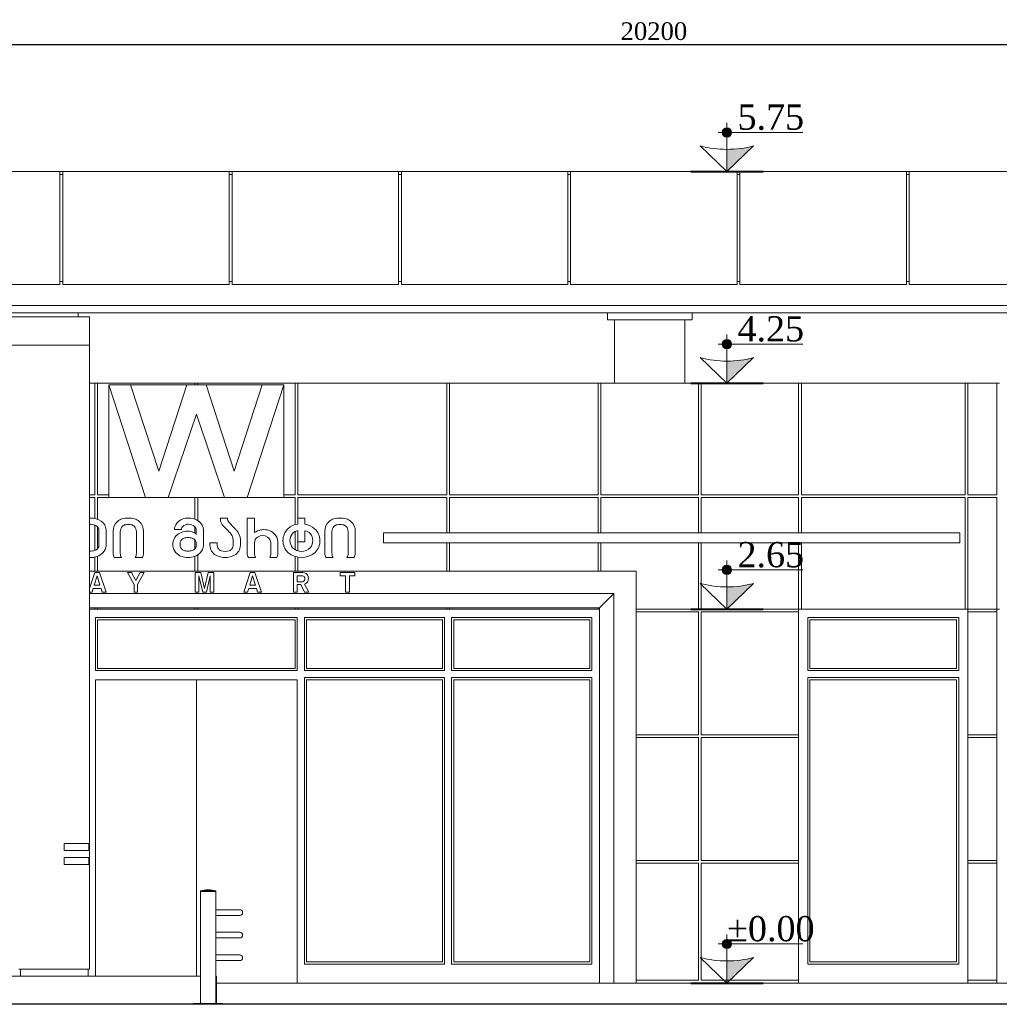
# Model space of a CAD drawing. Header units: millimetres. Extents: x -40905 to 48254, y -76282 to -42687.
# Tile 15 of 23: x 31018 to 37961, y -59132 to -52156. Entities that reach past the tile are written whole.
import ezdxf

# ---------------------------------------------------------------- set-up
doc = ezdxf.new("R2010")
doc.units = ezdxf.units.MM
doc.styles.get("Standard").update_dxf_attribs({"font": 'times.ttf'})
doc.dimstyles.new('ISO-25', dxfattribs={"dimscale": 50, "dimtxt": 2.5, "dimasz": 1.5, "dimexe": 1.25, "dimexo": 0.625, "dimtad": 1, "dimdec": 0, "dimtxsty": 'Standard', "dimblk": 'OPEN30', "dimcen": 2.5, "dimadec": 0, "dimazin": 0, "dimtfac": 1, "dimtdec": 0, "dimtmove": 0, "dimatfit": 3, "dimldrblk": 'OPEN30', "dimfxl": 1, "dimarcsym": 0})

# ---------------------------------------------------------------- blocks, each defined once
blk = doc.blocks.new('A$C3035116E')
at = {"color": 0, "linetype": 'Continuous', "lineweight": 0, "extrusion": (0, 1, 0)}
for p, q in [((-31561.1, -656), (-30381.1, -656)), ((-30381.1, -1456), (-30381.1, -656)), ((-30361.1, -656), (-30381.1, -656)), ((-30381.1, -676), (-30361.1, -676)), ((-30361.1, -656), (-29181.1, -656)), ((-30361.1, -656), (-30361.1, -1456)), ((-29181.1, -1456), (-29181.1, -656)), ((-29161.1, -656), (-29181.1, -656)), ((-29181.1, -676), (-29161.1, -676)), ((-29161.1, -656), (-27981.1, -656)), ((-29161.1, -656), (-29161.1, -1456)), ((-27981.1, -1456), (-27981.1, -656)), ((-27961.1, -656), (-27981.1, -656)), ((-27981.1, -676), (-27961.1, -676)), ((-27961.1, -656), (-26781.1, -656)), ((-27961.1, -656), (-27961.1, -1456)), ((-26781.1, -1456), (-26781.1, -656)), ((-26761.1, -656), (-26781.1, -656)), ((-26781.1, -676), (-26761.1, -676)), ((-25581.1, -656), (-26761.1, -656)), ((-26761.1, -656), (-26761.1, -1456)), ((-25581.1, -656), (-25581.1, -1456)), ((-25581.1, -656), (-25561.1, -656)), ((-25561.1, -676), (-25581.1, -676)), ((-24381.1, -656), (-25561.1, -656)), ((-25561.1, -1456), (-25561.1, -656)), ((-24381.1, -656), (-24381.1, -1456)), ((-24381.1, -656), (-24361.1, -656)), ((-24361.1, -676), (-24381.1, -676)), ((-23181.1, -656), (-24361.1, -656)), ((-24361.1, -1456), (-24361.1, -656)), ((-30381.1, -1456), (-31561.1, -1456)), ((-30361.1, -1436), (-30381.1, -1436)), ((-29181.1, -1456), (-30361.1, -1456)), ((-29161.1, -1436), (-29181.1, -1436)), ((-27981.1, -1456), (-29161.1, -1456)), ((-27961.1, -1436), (-27981.1, -1436)), ((-26781.1, -1456), (-27961.1, -1456)), ((-26761.1, -1436), (-26781.1, -1436)), ((-25581.1, -1456), (-26761.1, -1456)), ((-25581.1, -1436), (-25561.1, -1436)), ((-25561.1, -1456), (-24381.1, -1456)), ((-24381.1, -1436), (-24361.1, -1436)), ((-24361.1, -1456), (-23181.1, -1456)), ((-36171.1, -1606), (-16171.1, -1606)), ((-16171.1, -1606), (-36171.1, -1606)), ((-36171.1, -1656), (-16171.1, -1656)), ((-30251.1, -1686), (-30251.1, -1656)), ((-26501.1, -1706), (-26501.1, -1656)), ((-25901.1, -1706), (-25901.1, -1656)), ((-32671.1, -1686), (-30171.1, -1686)), ((-30171.1, -1686), (-30171.1, -1886)), ((-26501.1, -1706), (-25901.1, -1706)), ((-26451.1, -2156), (-26451.1, -1706)), ((-25951.1, -2156), (-25951.1, -1706)), ((-32671.1, -1886), (-30171.1, -1886)), ((-30171.1, -2306), (-30171.1, -1886)), ((-30171.1, -2156), (-30133.6, -2156)), ((-30133.6, -2156), (-30113.6, -2156)), ((-30133.6, -2946), (-30133.6, -2156)), ((-30113.6, -2156), (-29423.6, -2156)), ((-30113.6, -2156), (-30113.6, -2946)), ((-29423.6, -2156), (-29403.6, -2156)), ((-29423.6, -2166), (-29423.6, -2156)), ((-29403.6, -2156), (-28713.6, -2156)), ((-29403.6, -2156), (-29403.6, -2166)), ((-28713.6, -2156), (-28693.6, -2156)), ((-28713.6, -2946), (-28713.6, -2156)), ((-28693.6, -2156), (-27639.8, -2156)), ((-28693.6, -2156), (-28693.6, -2946)), ((-27639.8, -2156), (-27619.8, -2156)), ((-27639.8, -2946), (-27639.8, -2156)), ((-27619.8, -2156), (-26566.1, -2156)), ((-27619.8, -2156), (-27619.8, -2946)), ((-26566.1, -2156), (-26546.1, -2156)), ((-26566.1, -2946), (-26566.1, -2156)), ((-26546.1, -2156), (-25856.1, -2156)), ((-26546.1, -2156), (-26546.1, -2946)), ((-25856.1, -2156), (-25836.1, -2156)), ((-25856.1, -2156), (-25856.1, -2946)), ((-25836.1, -2156), (-25146.1, -2156)), ((-25836.1, -2156), (-25836.1, -2946)), ((-25146.1, -2156), (-25126.1, -2156)), ((-25146.1, -2946), (-25146.1, -2156)), ((-25126.1, -2156), (-23966.1, -2156)), ((-25126.1, -2156), (-25126.1, -2946)), ((-23966.1, -2156), (-23946.1, -2156)), ((-23966.1, -2946), (-23966.1, -2156)), ((-23946.1, -2156), (-23741.1, -2156)), ((-23946.1, -2156), (-23946.1, -2946)), ((-23741.1, -2156), (-23721.1, -2156)), ((-23741.1, -2946), (-23741.1, -2156)), ((-30033.6, -2166), (-29773.6, -2966)), ((-29879.6, -2166), (-30033.6, -2166)), ((-29773.6, -2966), (-30033.6, -2166)), ((-30033.6, -2166), (-30033.6, -2966)), ((-29680.6, -2778), (-29879.6, -2166)), ((-29482.1, -2166), (-29879.6, -2166)), ((-29879.6, -2166), (-29680.6, -2778)), ((-29482.1, -2166), (-29680.6, -2778)), ((-29680.6, -2778), (-29482.1, -2166)), ((-29345.1, -2166), (-29482.1, -2166)), ((-29146.6, -2778), (-29345.1, -2166)), ((-28947.6, -2166), (-29345.1, -2166)), ((-29345.1, -2166), (-29146.6, -2778)), ((-28947.6, -2166), (-29146.6, -2778)), ((-29146.6, -2778), (-28947.6, -2166)), ((-29053.6, -2966), (-28793.6, -2166)), ((-28793.6, -2166), (-29053.6, -2966)), ((-28793.6, -2166), (-28947.6, -2166)), ((-28793.6, -2966), (-28793.6, -2166)), ((-30171.1, -2306), (-30171.1, -5416)), ((-29613.6, -2966), (-29413.6, -2374)), ((-29413.6, -2374), (-29613.6, -2966)), ((-29413.6, -2374), (-29213.6, -2966)), ((-29213.6, -2966), (-29413.6, -2374)), ((-30171.1, -2946), (-30133.6, -2946)), ((-30133.6, -2966), (-30171.1, -2966)), ((-30133.6, -3114.1), (-30133.6, -2966)), ((-30113.6, -2946), (-30033.6, -2946)), ((-30113.6, -2966), (-30113.6, -3120.1)), ((-30033.6, -2966), (-30113.6, -2966)), ((-30033.6, -2966), (-29773.6, -2966)), ((-29773.6, -2966), (-29613.6, -2966)), ((-29613.6, -2966), (-29213.6, -2966)), ((-29423.6, -3119.8), (-29423.6, -2966)), ((-29403.6, -2966), (-29403.6, -3129.4)), ((-29213.6, -2966), (-29053.6, -2966)), ((-29053.6, -2966), (-28793.6, -2966)), ((-28793.6, -2946), (-28713.6, -2946)), ((-28713.6, -2966), (-28793.6, -2966)), ((-28713.6, -3157.3), (-28713.6, -2966)), ((-28693.6, -2946), (-27639.8, -2946)), ((-28693.6, -2966), (-28693.6, -3111)), ((-27639.8, -2966), (-28693.6, -2966)), ((-27639.8, -3216.7), (-27639.8, -2966)), ((-27619.8, -2946), (-26566.1, -2946)), ((-27619.8, -2966), (-27619.8, -3216.7)), ((-26566.1, -2966), (-27619.8, -2966)), ((-26566.1, -3216.7), (-26566.1, -2966)), ((-26546.1, -2946), (-25856.1, -2946)), ((-26546.1, -2966), (-26546.1, -3216.7)), ((-25856.1, -2966), (-26546.1, -2966)), ((-25856.1, -2966), (-25856.1, -3216.7)), ((-25836.1, -2946), (-25146.1, -2946)), ((-25836.1, -2966), (-25836.1, -3216.7)), ((-25146.1, -2966), (-25836.1, -2966)), ((-25146.1, -3216.7), (-25146.1, -2966)), ((-25126.1, -2946), (-23966.1, -2946)), ((-25126.1, -2966), (-25126.1, -3216.7)), ((-23966.1, -2966), (-25126.1, -2966)), ((-23966.1, -3756), (-23966.1, -2966)), ((-23946.1, -2946), (-23741.1, -2946)), ((-23946.1, -2966), (-23946.1, -3756)), ((-23741.1, -2966), (-23946.1, -2966)), ((-23741.1, -3140.3), (-23741.1, -2966)), ((-29193.4, -3111), (-29244.2, -3111)), ((-29002, -3111), (-29053.1, -3111)), ((-29053.1, -3111), (-29053.1, -3359.4)), ((-29002, -3214.2), (-29002, -3111)), ((-28695.6, -3111), (-28695.6, -3154)), ((-28644.5, -3111), (-28695.6, -3111)), ((-28644.5, -3154), (-28644.5, -3111)), ((-30133.6, -3340.6), (-30133.6, -3160.6)), ((-30113.6, -3173.8), (-30113.6, -3327.9)), ((-30105, -3196.2), (-30105, -3304.1)), ((-30053.9, -3304.1), (-30053.9, -3195)), ((-30004.2, -3205.9), (-30004.2, -3359.4)), ((-29953, -3360.3), (-29953, -3205.9)), ((-29839, -3205.9), (-29839, -3360.3)), ((-29787.9, -3359.4), (-29787.9, -3205.9)), ((-29569.6, -3188.2), (-29569.6, -3191.8)), ((-29569.6, -3191.8), (-29518.4, -3191.8)), ((-29518.4, -3191.8), (-29518.4, -3188.2)), ((-29423.6, -3217.8), (-29423.6, -3173.5)), ((-29414.5, -3196.2), (-29414.5, -3226.4)), ((-29363.4, -3304.1), (-29363.4, -3195)), ((-28713.6, -3335.4), (-28713.6, -3206)), ((-28695.6, -3200.2), (-28695.6, -3279.9)), ((-28644.5, -3279.9), (-28644.5, -3200.5)), ((-28503.8, -3205.9), (-28503.8, -3359.4)), ((-28452.7, -3360.3), (-28452.7, -3205.9)), ((-28338.6, -3205.9), (-28338.6, -3360.3)), ((-28287.5, -3359.4), (-28287.5, -3205.9)), ((-23741.1, -3756), (-23741.1, -3140.3)), ((-29423.6, -3328.5), (-29423.6, -3265.9)), ((-29152.2, -3267.2), (-29152.2, -3298.1)), ((-29101.4, -3304.8), (-29101.4, -3262.1)), ((-24003.8, -3216.7), (-28087.5, -3216.7)), ((-28087.5, -3286.7), (-28087.5, -3216.7)), ((-24003.8, -3216.7), (-24003.8, -3286.7)), ((-29580.7, -3290.2), (-29580.7, -3304.1)), ((-29529.5, -3304.1), (-29529.5, -3290.2)), ((-29414.5, -3290.2), (-29414.5, -3304.1)), ((-29266.8, -3287.1), (-29317.6, -3287.1)), ((-29317.6, -3287.1), (-29317.6, -3304.8)), ((-29266.8, -3298.1), (-29266.8, -3287.1)), ((-29002, -3360.3), (-29002, -3285.9)), ((-28886.6, -3285.9), (-28886.6, -3360.3)), ((-28837, -3360.3), (-28837, -3279.9)), ((-28695.6, -3279.9), (-28644.5, -3279.9)), ((-28693.6, -3279.9), (-28693.6, -3344)), ((-28087.5, -3286.7), (-24003.8, -3286.7)), ((-27639.8, -3486), (-27639.8, -3286.7)), ((-27619.8, -3286.7), (-27619.8, -3486)), ((-26566.1, -3486), (-26566.1, -3286.7)), ((-26546.1, -3286.7), (-26546.1, -3486)), ((-25856.1, -3286.7), (-25856.1, -3756)), ((-25836.1, -3286.7), (-25836.1, -3756)), ((-25146.1, -3756), (-25146.1, -3286.7)), ((-25126.1, -3286.7), (-25126.1, -3756)), ((-30133.6, -3486), (-30133.6, -3387.5)), ((-30113.6, -3381.1), (-30113.6, -3486)), ((-29996.2, -3391), (-29945.1, -3391)), ((-29846.9, -3391), (-29795.8, -3391)), ((-29423.6, -3486), (-29423.6, -3381.3)), ((-29403.6, -3370.7), (-29403.6, -3486)), ((-29045.2, -3391), (-28994.1, -3391)), ((-28893.6, -3391), (-28842.5, -3391)), ((-28713.6, -3486), (-28713.6, -3383.9)), ((-28693.6, -3388.8), (-28693.6, -3486)), ((-28495.9, -3391), (-28444.8, -3391)), ((-28346.6, -3391), (-28295.4, -3391)), ((-26296.1, -3486), (-30171.1, -3486)), ((-26296.1, -3486), (-26296.1, -6406)), ((-30133.3, -3496), (-30171.1, -3609.4)), ((-30137.1, -3586.1), (-30117, -3519.8)), ((-30100.7, -3496), (-30133.3, -3496)), ((-30117, -3519.8), (-30096.9, -3586.1)), ((-30054.1, -3636), (-30100.7, -3496)), ((-29873.5, -3496), (-29902.4, -3496)), ((-29902.4, -3496), (-29854.7, -3581.1)), ((-29843.3, -3553.2), (-29873.5, -3496)), ((-29813, -3496), (-29843.3, -3553.2)), ((-29831.9, -3581.1), (-29784.1, -3496)), ((-29784.1, -3496), (-29813, -3496)), ((-29381.8, -3496), (-29421.9, -3496)), ((-29421.9, -3496), (-29421.9, -3636)), ((-29395.9, -3636), (-29395.9, -3519.8)), ((-29395.9, -3519.8), (-29368.2, -3636)), ((-29355.6, -3609.9), (-29381.8, -3496)), ((-29329.3, -3496), (-29355.6, -3609.9)), ((-29343, -3636), (-29315.3, -3519.8)), ((-29289.3, -3496), (-29329.3, -3496)), ((-29315.3, -3519.8), (-29315.3, -3636)), ((-29289.3, -3636), (-29289.3, -3496)), ((-29031.8, -3496), (-29078.4, -3636)), ((-29035.6, -3586.1), (-29015.5, -3519.8)), ((-28999.2, -3496), (-29031.8, -3496)), ((-29015.5, -3519.8), (-28995.4, -3586.1)), ((-28952.6, -3636), (-28999.2, -3496)), ((-28726, -3496), (-28726, -3636)), ((-28659.3, -3496), (-28726, -3496)), ((-28699.8, -3562.2), (-28699.8, -3519.8)), ((-28395, -3496), (-28395, -3519.8)), ((-28289.7, -3496), (-28395, -3496)), ((-28395, -3519.8), (-28356, -3519.8)), ((-28356, -3519.8), (-28356, -3636)), ((-28328.6, -3636), (-28328.6, -3519.8)), ((-28328.6, -3519.8), (-28289.7, -3519.8)), ((-28289.7, -3519.8), (-28289.7, -3496)), ((-30152.3, -3636), (-30144.4, -3609.9)), ((-30144.4, -3609.9), (-30089.6, -3609.9)), ((-30096.9, -3586.1), (-30137.1, -3586.1)), ((-30089.6, -3609.9), (-30081.7, -3636)), ((-29854.7, -3581.1), (-29854.7, -3636)), ((-29831.9, -3636), (-29831.9, -3581.1)), ((-29050.8, -3636), (-29042.9, -3609.9)), ((-29042.9, -3609.9), (-28988.1, -3609.9)), ((-28995.4, -3586.1), (-29035.6, -3586.1)), ((-28988.1, -3609.9), (-28980.2, -3636)), ((-28699.8, -3636), (-28699.8, -3581.9)), ((-28699.8, -3581.9), (-28674.5, -3581.9)), ((-28674.5, -3581.9), (-28646.5, -3636)), ((-28616, -3636), (-28648.1, -3579.3)), ((-30171.1, -3636), (-30152.3, -3636)), ((-26456.1, -3646), (-30171.1, -3646)), ((-30081.7, -3636), (-30054.1, -3636)), ((-29854.7, -3636), (-29831.9, -3636)), ((-29421.9, -3636), (-29395.9, -3636)), ((-29368.2, -3636), (-29343, -3636)), ((-29315.3, -3636), (-29289.3, -3636)), ((-29078.4, -3636), (-29050.8, -3636)), ((-28980.2, -3636), (-28952.6, -3636)), ((-28726, -3636), (-28699.8, -3636)), ((-28646.5, -3636), (-28616, -3636)), ((-28356, -3636), (-28328.6, -3636)), ((-26556.1, -3746), (-26456.1, -3646)), ((-26456.1, -6406), (-26456.1, -3646)), ((-26556.1, -3746), (-30171.1, -3746)), ((-30171.1, -3756), (-30133.6, -3756)), ((-30133.6, -3756), (-30133.6, -3746)), ((-30113.6, -3756), (-30133.6, -3756)), ((-30113.6, -3746), (-30113.6, -3756)), ((-30113.6, -3756), (-29423.6, -3756)), ((-29423.6, -3756), (-29423.6, -3746)), ((-29403.6, -3756), (-29423.6, -3756)), ((-29403.6, -3746), (-29403.6, -3756)), ((-29403.6, -3756), (-28713.6, -3756)), ((-28713.6, -3756), (-28713.6, -3746)), ((-28693.6, -3756), (-28713.6, -3756)), ((-28693.6, -3746), (-28693.6, -3756)), ((-28693.6, -3756), (-27639.8, -3756)), ((-27639.8, -3756), (-27639.8, -3746)), ((-27619.8, -3756), (-27639.8, -3756)), ((-27619.8, -3746), (-27619.8, -3756)), ((-27619.8, -3756), (-26566.1, -3756)), ((-26566.1, -3756), (-26566.1, -3746)), ((-26556.1, -3756), (-26566.1, -3756)), ((-26556.1, -6406), (-26556.1, -3746)), ((-26296.1, -3756), (-25856.1, -3756)), ((-25836.1, -3756), (-25146.1, -3756)), ((-25146.1, -3756), (-25146.1, -3776)), ((-25126.1, -3756), (-25146.1, -3756)), ((-25126.1, -3756), (-23966.1, -3756)), ((-23946.1, -3756), (-23966.1, -3756)), ((-23946.1, -3776), (-23946.1, -3756)), ((-23946.1, -3756), (-23741.1, -3756)), ((-23721.1, -3756), (-23741.1, -3756)), ((-23741.1, -3756), (-23741.1, -3776)), ((-30128.6, -4191), (-30128.6, -3816)), ((-30128.6, -3816), (-28698.6, -3816)), ((-30113.6, -3831), (-30113.6, -4176)), ((-30113.6, -3831), (-28713.6, -3831)), ((-28713.6, -3831), (-28713.6, -4176)), ((-28698.6, -4191), (-28698.6, -3816)), ((-28648.6, -3816), (-28648.6, -4191)), ((-27654.8, -3816), (-28648.6, -3816)), ((-28633.6, -4176), (-28633.6, -3831)), ((-28633.6, -3831), (-27669.8, -3831)), ((-27669.8, -4176), (-27669.8, -3831)), ((-27654.8, -4191), (-27654.8, -3816)), ((-27604.8, -4191), (-27604.8, -3816)), ((-26611.1, -3816), (-27604.8, -3816)), ((-27589.8, -4176), (-27589.8, -3831)), ((-27589.8, -3831), (-26626.1, -3831)), ((-26626.1, -4176), (-26626.1, -3831)), ((-26611.1, -4191), (-26611.1, -3816)), ((-25856.1, -3776), (-26296.1, -3776)), ((-25856.1, -3776), (-25856.1, -4646)), ((-25836.1, -3776), (-25836.1, -4646)), ((-25146.1, -3776), (-25836.1, -3776)), ((-25146.1, -4646), (-25146.1, -3776)), ((-25081.1, -4191), (-25081.1, -3816)), ((-25081.1, -3816), (-24011.1, -3816)), ((-25066.1, -4176), (-25066.1, -3831)), ((-25066.1, -3831), (-24026.1, -3831)), ((-24026.1, -4176), (-24026.1, -3831)), ((-24011.1, -4191), (-24011.1, -3816)), ((-23946.1, -3776), (-23946.1, -4646)), ((-23741.1, -3776), (-23946.1, -3776)), ((-23741.1, -4646), (-23741.1, -3776)), ((-28713.6, -4176), (-30113.6, -4176)), ((-27669.8, -4176), (-28633.6, -4176)), ((-26626.1, -4176), (-27589.8, -4176)), ((-24026.1, -4176), (-25066.1, -4176)), ((-28698.6, -4191), (-30128.6, -4191)), ((-28648.6, -4191), (-27654.8, -4191)), ((-28648.6, -4241), (-28648.6, -6271)), ((-27654.8, -4241), (-28648.6, -4241)), ((-27654.8, -6271), (-27654.8, -4241)), ((-27604.8, -4191), (-26611.1, -4191)), ((-27604.8, -6271), (-27604.8, -4241)), ((-26611.1, -4241), (-27604.8, -4241)), ((-26611.1, -6271), (-26611.1, -4241)), ((-25081.1, -4191), (-24011.1, -4191)), ((-25081.1, -6271), (-25081.1, -4241)), ((-25081.1, -4241), (-24011.1, -4241)), ((-24011.1, -6271), (-24011.1, -4241)), ((-30128.6, -6356), (-30128.6, -4256)), ((-30128.6, -4256), (-28698.6, -4256)), ((-29413.6, -6356), (-29413.6, -4256)), ((-29413.6, -4256), (-29413.6, -6356)), ((-28698.6, -6406), (-28698.6, -4256)), ((-28633.6, -6256), (-28633.6, -4256)), ((-28633.6, -4256), (-27669.8, -4256)), ((-27669.8, -6256), (-27669.8, -4256)), ((-27589.8, -6256), (-27589.8, -4256)), ((-27589.8, -4256), (-26626.1, -4256)), ((-26626.1, -6256), (-26626.1, -4256)), ((-25066.1, -6256), (-25066.1, -4256)), ((-24026.1, -4256), (-25066.1, -4256)), ((-24026.1, -6256), (-24026.1, -4256)), ((-26296.1, -4646), (-25856.1, -4646)), ((-25856.1, -4666), (-26296.1, -4666)), ((-25856.1, -4666), (-25856.1, -5536)), ((-25836.1, -4646), (-25146.1, -4646)), ((-25836.1, -4666), (-25836.1, -5536)), ((-25146.1, -4666), (-25836.1, -4666)), ((-25146.1, -4646), (-25146.1, -4666)), ((-25146.1, -5536), (-25146.1, -4666)), ((-23946.1, -4666), (-23946.1, -4646)), ((-23946.1, -4646), (-23741.1, -4646)), ((-23946.1, -4666), (-23946.1, -5536)), ((-23741.1, -4666), (-23946.1, -4666)), ((-23741.1, -4646), (-23741.1, -4666)), ((-23741.1, -5536), (-23741.1, -4666)), ((-30351.1, -5466), (-30351.1, -5416)), ((-30351.1, -5416), (-30171.1, -5416)), ((-30176.1, -5416), (-30176.1, -5466)), ((-30171.1, -5416), (-30171.1, -5466)), ((-30171.1, -5466), (-30351.1, -5466)), ((-30171.1, -5466), (-30171.1, -5516)), ((-30351.1, -5566), (-30351.1, -5516)), ((-30351.1, -5516), (-30171.1, -5516)), ((-30171.1, -5566), (-30351.1, -5566)), ((-30176.1, -5516), (-30176.1, -5566)), ((-30171.1, -5516), (-30171.1, -5566)), ((-30171.1, -5566), (-30171.1, -6306)), ((-26296.1, -5536), (-25856.1, -5536)), ((-25856.1, -5556), (-26296.1, -5556)), ((-25856.1, -5556), (-25856.1, -6386)), ((-25836.1, -5536), (-25146.1, -5536)), ((-25836.1, -5556), (-25836.1, -6386)), ((-25146.1, -5556), (-25836.1, -5556)), ((-25146.1, -5536), (-25146.1, -5556)), ((-25146.1, -6386), (-25146.1, -5556)), ((-23946.1, -5556), (-23946.1, -5536)), ((-23946.1, -5536), (-23741.1, -5536)), ((-23946.1, -5556), (-23946.1, -6386)), ((-23741.1, -5556), (-23946.1, -5556)), ((-23741.1, -5536), (-23741.1, -5556)), ((-23741.1, -6386), (-23741.1, -5556)), ((-29385.1, -5753), (-29275.1, -5753)), ((-29385.1, -5753), (-29385.1, -5754)), ((-29385.1, -5754), (-29275.1, -5754)), ((-29385.1, -5756), (-29369, -5756)), ((-29385.1, -5756), (-29385.1, -6551)), ((-29382.1, -5754), (-29382.1, -5756)), ((-29369, -5756), (-29275.1, -5756)), ((-29278.1, -5754), (-29278.1, -5756)), ((-29275.1, -5753), (-29275.1, -5754)), ((-29275.1, -5756), (-29275.1, -6551)), ((-29106.1, -5886), (-29275.1, -5886)), ((-29275.1, -5926), (-29106.1, -5926)), ((-29106.1, -6046), (-29275.1, -6046)), ((-29275.1, -6086), (-29106.1, -6086)), ((-29106.1, -6206), (-29275.1, -6206)), ((-29275.1, -6246), (-29106.1, -6246)), ((-28648.6, -6271), (-27654.8, -6271)), ((-27669.8, -6256), (-28633.6, -6256)), ((-27604.8, -6271), (-26611.1, -6271)), ((-26626.1, -6256), (-27589.8, -6256)), ((-25081.1, -6271), (-24011.1, -6271)), ((-24026.1, -6256), (-25066.1, -6256)), ((-30671.1, -6306), (-30171.1, -6306)), ((-30661.1, -6356), (-30661.1, -6306)), ((-30181.1, -6356), (-30181.1, -6306)), ((-32971.1, -6356), (-29871.1, -6356)), ((-29385.1, -6356), (-29871.1, -6356)), ((-29271.1, -6356), (-29275.1, -6356)), ((-29271.1, -6551), (-29271.1, -6356)), ((-29271.1, -6406), (-23071.1, -6406)), ((-26296.1, -6386), (-25856.1, -6386)), ((-25836.1, -6386), (-25146.1, -6386)), ((-25146.1, -6386), (-25146.1, -6406)), ((-23946.1, -6406), (-23946.1, -6386)), ((-23946.1, -6386), (-23741.1, -6386)), ((-23741.1, -6386), (-23741.1, -6406)), ((-29225.1, -6551), (-29435.1, -6551)), ((-29435.1, -6556), (-29435.1, -6551)), ((-29225.1, -6556), (-29225.1, -6551))]:
    blk.add_line(p, q, dxfattribs=at)
at = {"color": 0, "linetype": 'Continuous', "lineweight": 30, "extrusion": (0, 1, 0)}
blk.add_line((-14496.2, -6556), (-37845.9, -6556), dxfattribs=at)
at = {"color": 0, "linetype": 'Continuous', "lineweight": 0}
for centre, radius, start, end in [((-30162.5, -3237.6), 126.7, 90.25222, 93.89535), ((-30162.4, -3245.6), 134.6, 56.79489, 90.25222), ((-30130.9, -3197.4), 77, 1.75202, 56.79489), ((-29910.6, -3204.7), 93.6, 131.40012, 180.73681), ((-29913.5, -3203.3), 90.7, 106.5035, 130.57044), ((-29896.4, -3283.2), 172.3, 89.88154, 104.41665), ((-29895.7, -3283.2), 172.3, 75.58335, 90.11846), ((-29878.5, -3203.3), 90.7, 49.42956, 73.4965), ((-29881.5, -3204.7), 93.6, 359.26319, 48.59988), ((-29488.7, -3197.9), 81.4, 127.78008, 173.15203), ((-29473.8, -3215.2), 104.2, 89.29558, 128.45583), ((-29471.5, -3245.3), 134.3, 55.88656, 90.42944), ((-29442.6, -3198.3), 79.3, 2.38344, 54.14399), ((-29165.2, -3113.2), 79, 178.40989, 208.71003), ((-28410.2, -3204.7), 93.6, 131.40012, 180.73681), ((-28413.2, -3203.3), 90.7, 106.5035, 130.57044), ((-28396, -3283.2), 172.3, 89.88154, 104.41665), ((-28395.3, -3283.2), 172.3, 75.58335, 90.11846), ((-28378.2, -3203.3), 90.7, 49.42956, 73.4965), ((-28381.1, -3204.7), 93.6, 359.26319, 48.59988), ((-29476.5, -3313.4), 110.1, 66.93488, 113.06512), ((-29167, -3113.9), 77.1, 208.9002, 223.50134), ((-27558.6, -1587.5), 2294.5, 223.50134, 225.11207), ((-29217.5, -3274.1), 116.7, 39.44197, 44.39287), ((-29217.5, -3274.1), 116.7, 5.93238, 39.44197), ((-28934.6, -3311), 118, 78.44618, 124.82171), ((-28931.1, -3293.6), 100.2, 48.00317, 78.44618), ((-28681.8, -3270.8), 118.2, 134.36672, 225.63328), ((-28683.5, -3269.1), 115.8, 95.99832, 134.36672), ((-28661.9, -3280.4), 127.6, 47.4812, 82.15791), ((-28654.3, -3272.1), 116.4, 314.36672, 47.4812), ((-29500.3, -3293.5), 80.5, 136.03951, 177.61404), ((-29481.1, -3312), 107.1, 111.10819, 136.03951), ((-29453.3, -3258), 50, 39.13587, 66.57873), ((-28918.7, -3279.9), 81.7, 0, 48.00317), ((-30129.9, -3302.4), 76, 314.4244, 358.66419), ((-29500.3, -3300.8), 80.5, 182.38596, 223.96049), ((-29439.4, -3302.4), 76, 314.4244, 358.66419), ((-29235.3, -3302), 82.3, 181.93395, 240.80546), ((-29184.8, -3301), 83.5, 299.19454, 357.40305), ((-30163.3, -3260.7), 130.2, 266.58421, 291.10819), ((-30158.5, -3273.2), 116.9, 291.10819, 314.4244), ((-29928.8, -3357.2), 75.4, 181.63233, 206.56312), ((-29863.3, -3357.2), 75.4, 333.43688, 358.36767), ((-29481.1, -3282.3), 107.1, 223.96049, 248.89181), ((-29472.8, -3260.7), 130.2, 248.89181, 291.10819), ((-29468, -3273.2), 116.9, 291.10819, 314.4244), ((-29209.8, -3256.3), 134.7, 240.80546, 299.19454), ((-28986.3, -3359.4), 66.9, 180, 208.19545), ((-28917.5, -3361.7), 80.5, 338.69091, 1.01924), ((-28668.7, -3244.3), 146.6, 229.21317, 310.78683), ((-28428.4, -3357.2), 75.4, 181.63233, 206.56312), ((-28362.9, -3357.2), 75.4, 333.43688, 358.36767), ((-28659.3, -3534.5), 38.5, 14.3807, 90), ((-28657.2, -3544.1), 36.3, 284.3807, 345.6193), ((-28677, -3539), 56.8, 345.6193, 14.3807)]:
    blk.add_arc(centre, radius, start, end, dxfattribs=at)
at = {"color": 0, "linetype": 'Continuous', "lineweight": 0, "extrusion": (0, 0, -1)}
for centre, radius, start, end in [((29145.1, -3110.1), 48.2, 318.39594, 359.0027), ((30164, -3218.1), 62.8, 83.52648, 90.87936), ((30160.6, -3226), 70.8, 88.074, 128.21733), ((30140.8, -3197), 35.8, 131.98189, 178.75668), ((29904.4, -3204.5), 48.6, 358.31682, 43.6773), ((29905.9, -3205.1), 48, 45.43767, 78.20244), ((29896.8, -3257), 100.7, 79.18998, 90.46475), ((29895.2, -3257), 100.7, 89.53525, 100.81002), ((29886.1, -3205.1), 48, 101.79756, 134.56233), ((29887.6, -3204.5), 48.6, 136.3227, 181.68318), ((29485.1, -3192.4), 33.6, 7.17476, 41.06252), ((29474.2, -3204.9), 50.1, 43.66949, 94.69714), ((29470, -3222.6), 67.6, 89.97696, 129.37615), ((29446.8, -3196), 32.3, 127.37882, 180.41676), ((28033.3, -2114.8), 1540.5, 315.60713, 318.1715), ((28685.5, -3262.1), 62.7, 41.61473, 80.688), ((28661.9, -3280.4), 81.8, 102.30031, 132.5188), ((28404.1, -3204.5), 48.6, 358.31682, 43.6773), ((28405.5, -3205.1), 48, 45.43767, 78.20244), ((28396.5, -3257), 100.7, 79.18998, 90.46475), ((28394.8, -3257), 100.7, 89.53525, 100.81002), ((28385.8, -3205.1), 48, 101.79756, 134.56233), ((28387.2, -3204.5), 48.6, 136.3227, 181.68318), ((29492.6, -3290.9), 36.9, 1.07108, 59.35767), ((29482.6, -3299.2), 49.4, 54.24111, 82.55295), ((29473.2, -3339.9), 91.1, 80.00598, 99.99402), ((29463.9, -3308), 58.1, 96.43092, 122.78614), ((29448.1, -3288.9), 33.6, 117.78562, 182.26974), ((29240.4, -3275.9), 88.7, 134.88793, 174.37909), ((28953.9, -3285.9), 48.1, 0, 57.36923), ((28944.6, -3300.4), 65.3, 57.36923, 122.63077), ((28936, -3286.9), 49.4, 122.63077, 178.78461), ((28681.8, -3266.8), 68.6, 356.85085, 42.50862), ((28669.3, -3269.3), 81, 320.50477, 359.0943), ((28664.4, -3268), 75, 140.36854, 181.59798), ((28670.2, -3271.7), 80.8, 178.82251, 217.14053), ((30163.7, -3254.4), 91.1, 260.00598, 274.62898), ((30154.4, -3286.4), 58.1, 237.21386, 263.56908), ((30138.6, -3305.5), 33.6, 177.73026, 242.21438), ((29492.6, -3303.5), 36.9, 300.64233, 358.92892), ((29482.6, -3295.2), 49.4, 277.44705, 305.75889), ((29473.2, -3254.4), 91.1, 260.00598, 279.99402), ((29463.9, -3286.4), 58.1, 237.21386, 263.56908), ((29448.1, -3305.5), 33.6, 177.73026, 242.21438), ((29205.8, -3295.1), 61, 327.25135, 357.2194), ((29228.6, -3309.7), 34, 288.0505, 327.25135), ((29209.8, -3252.2), 94.5, 251.9495, 288.0505), ((29192, -3306.8), 37.1, 215.10505, 251.9495), ((29204.5, -3298.1), 52.3, 180, 215.10505), ((28670.9, -3263.4), 83.7, 268.48379, 316.68824), ((28668.6, -3259.8), 87.3, 224.07584, 270.07954), ((29889.8, -3360.3), 63.3, 330.99651, 0.0133), ((29902.2, -3360.3), 63.3, 179.9867, 209.00349), ((28938.7, -3360.3), 63.3, 330.99651, 0.0133), ((28957.6, -3360.3), 71, 180, 205.62271), ((28389.4, -3360.3), 63.3, 330.99651, 0.0133), ((28401.9, -3360.3), 63.3, 179.9867, 209.00349), ((29330.1, -5929.6), 185, 72.70466, 107.29534), ((29106.1, -5906), 20, 90, 270), ((29106.1, -6066), 20, 90, 270), ((29106.1, -6226), 20, 90, 270)]:
    blk.add_arc(centre, radius, start, end, dxfattribs=at)
at = {"color": 0, "linetype": 'Continuous', "lineweight": 0}
blk.add_open_spline([(-28699.8, -3519.8), (-28688.7, -3519.8), (-28677.7, -3519.8), (-28665.6, -3519.8), (-28665.4, -3519.8), (-28662.5, -3519.9), (-28659.9, -3520.4), (-28655, -3522.5), (-28652.7, -3524), (-28648.8, -3527.9), (-28647.2, -3530.3), (-28645, -3535.5), (-28644.5, -3538.3), (-28644.5, -3543.7), (-28645, -3546.3), (-28646.9, -3551.2), (-28648.4, -3553.6), (-28652.2, -3557.6), (-28654.5, -3559.2), (-28659.6, -3561.5), (-28662.4, -3562.1), (-28665.4, -3562.2), (-28665.6, -3562.2), (-28667.4, -3562.2), (-28668.1, -3562.2), (-28673.5, -3562.2), (-28678.1, -3562.2), (-28688.4, -3562.2), (-28694.1, -3562.2), (-28699.8, -3562.2)], degree=3, knots=[-397.963333, -397.963333, -397.963333, -397.963333, -358.311348, -358.311348, -354.707832, -354.707832, -316.61943, -316.61943, -277.114204, -277.114204, -236.021035, -236.021035, -195.427633, -195.427633, -157.419464, -157.419464, -118.000182, -118.000182, -77.007448, -77.007448, -36.406304, -36.406304, -33.100889, -33.100889, -30.966778, -30.966778, -17.072889, -17.072889, 0, 0, 0, 0], dxfattribs=at)
blk = doc.blocks.new('_Open30')
at = {"color": 0, "linetype": 'ByBlock', "lineweight": -2}
for p, q in [((-1, 0.268), (0, 0)), ((0, 0), (-1, -0.268)), ((0, 0), (-1, 0))]:
    blk.add_line(p, q, dxfattribs=at)
blk = doc.blocks.new('*D654')
at = {"color": 0, "lineweight": -2, "transparency": 16777216}
for p, q in [((25412.9, -53101.2), (25412.9, -52270.8)), ((45612.9, -53101.2), (45612.9, -52270.8)), ((25487.9, -52333.3), (45537.9, -52333.3))]:
    blk.add_line(p, q, dxfattribs=at)
at = {"layer": 'Defpoints', "color": 0, "lineweight": 5, "transparency": 16777216}
for p in [(45612.9, -52333.3), (25412.9, -53132.4), (45612.9, -53132.4)]:
    blk.add_point(p, dxfattribs=at)
at = {"color": 0, "lineweight": -2, "transparency": 16777216, "xscale": 75, "yscale": 75, "zscale": 75, "rotation": 180}
blk.add_blockref('_Open30', (25412.9, -52333.3), dxfattribs=at)
at = {"color": 0, "lineweight": -2, "transparency": 16777216, "xscale": 75, "yscale": 75, "zscale": 75}
blk.add_blockref('_Open30', (45612.9, -52333.3), dxfattribs=at)
at = {"color": 0, "lineweight": 5, "transparency": 16777216, "insert": (35512.9, -52238.5), "char_height": 125, "attachment_point": 5}
blk.add_mtext('20200', dxfattribs=at)

msp = doc.modelspace()

# ---------------------------------------------------------------- hatches: boundary and pattern name
for points in [[(36030.2, -52921.9, 0.414214), (35997.1, -52955), (36030.2, -52955)], [(36030.2, -52921.9), (36030.2, -52955), (36063.3, -52955, 0.414214)], [(36030.2, -52955), (35997.1, -52955, 0.414214), (36030.2, -52988.1)], [(36063.3, -52955), (36030.2, -52955), (36030.2, -52988.1, 0.414214)], [(36219.9, -53051, -0.063683), (36030.2, -53075.3), (36030.2, -53232.4)], [(36030.2, -54421.9, 0.414214), (35997.1, -54455), (36030.2, -54455)], [(36030.2, -54455), (35997.1, -54455, 0.414214), (36030.2, -54488.1)], [(36030.2, -54421.9), (36030.2, -54455), (36063.3, -54455, 0.414214)], [(36063.3, -54455), (36030.2, -54455), (36030.2, -54488.1, 0.414214)], [(36219.9, -54551, -0.063683), (36030.2, -54575.3), (36030.2, -54732.4)], [(36030.2, -56021.9, 0.414214), (35997.1, -56055), (36030.2, -56055)], [(36030.2, -56055), (35997.1, -56055, 0.414214), (36030.2, -56088.1)], [(36030.2, -56021.9), (36030.2, -56055), (36063.3, -56055, 0.414214)], [(36063.3, -56055), (36030.2, -56055), (36030.2, -56088.1, 0.414214)], [(36219.9, -56151, -0.063683), (36030.2, -56175.3), (36030.2, -56332.4)], [(36030.2, -58671.9, 0.414214), (35997.1, -58705), (36030.2, -58705)], [(36030.2, -58705), (35997.1, -58705, 0.414214), (36030.2, -58738.1)], [(36030.2, -58671.9), (36030.2, -58705), (36063.3, -58705, 0.414214)], [(36063.3, -58705), (36030.2, -58705), (36030.2, -58738.1, 0.414214)], [(36219.9, -58801, -0.063683), (36030.2, -58825.3), (36030.2, -58982.4)]]:
    msp.add_hatch(color=1).paths.add_polyline_path(points)

# ---------------------------------------------------------------- linework, layer by layer
at = {"lineweight": 9}
for points in [[(36030.2, -53232.4), (36030.2, -52887.8)], [(35967.2, -52955), (36568.1, -52955)], [(36030.2, -54732.4), (36030.2, -54387.8)], [(35967.2, -54455), (36568.1, -54455)], [(36030.2, -56332.4), (36030.2, -55987.8)], [(35967.2, -56055), (36568.1, -56055)], [(36030.2, -58982.4), (36030.2, -58637.8)], [(35967.2, -58705), (36568.1, -58705)]]:
    msp.add_lwpolyline(points, dxfattribs=at)
for points in [[(36219.9, -53051), (36030.2, -53232.4), (35840.5, -53051, 0.127885)], [(36219.9, -54551), (36030.2, -54732.4), (35840.5, -54551, 0.127885)], [(36219.9, -56151), (36030.2, -56332.4), (35840.5, -56151, 0.127885)], [(36219.9, -58801), (36030.2, -58982.4), (35840.5, -58801, 0.127885)]]:
    msp.add_lwpolyline(points, format="xyb", close=True, dxfattribs=at)
at = {"lineweight": 40}
for points in [[(35774, -53232.4), (36286.4, -53232.4)], [(35774, -54732.4), (36286.4, -54732.4)], [(35774, -56332.4), (36286.4, -56332.4)], [(35774, -58982.4), (36286.4, -58982.4)]]:
    msp.add_lwpolyline(points, dxfattribs=at)
at = {"lineweight": 9}
for centre in [(36030.2, -52955), (36030.2, -54455), (36030.2, -56055), (36030.2, -58705)]:
    msp.add_circle(centre, 33.1, dxfattribs=at)

# ---------------------------------------------------------------- block references
at = {"lineweight": 5}
msp.add_blockref('A$C3035116E', (61684, -52576.5), dxfattribs=at)

# ---------------------------------------------------------------- texts
at = {"lineweight": 9, "width": 401.685, "attachment_point": 2}
for s, insert, char_height in [('5.75', (36341.5, -52757.3), 178.5), ('{\\fTimes New Roman|b0|i0|c0|p18;4.25}', (36341.5, -54257.3), 178.498), ('{\\fTimes New Roman|b0|i0|c0|p18;2.65}', (36341.5, -55857.3), 178.498), ('{\\fTimes New Roman|b0|i0|c0|p18;%%P0.00}', (36341.5, -58507.3), 178.498)]:
    msp.add_mtext(s, dxfattribs=dict(at, insert=insert, char_height=char_height))

# ---------------------------------------------------------------- dimensions: what is measured, and where the dimension line sits
at = {"color": 1, "lineweight": 5}
dim = msp.add_linear_dim(base=(45612.9, -52333.3), p1=(25412.9, -53132.4), p2=(45612.9, -53132.4), dimstyle='ISO-25', dxfattribs=at)
dim.commit()
dim.dimension.update_dxf_attribs({"geometry": '*D654', "text_midpoint": (35512.9, -52238.5)})

doc.saveas('drawing.dxf')
